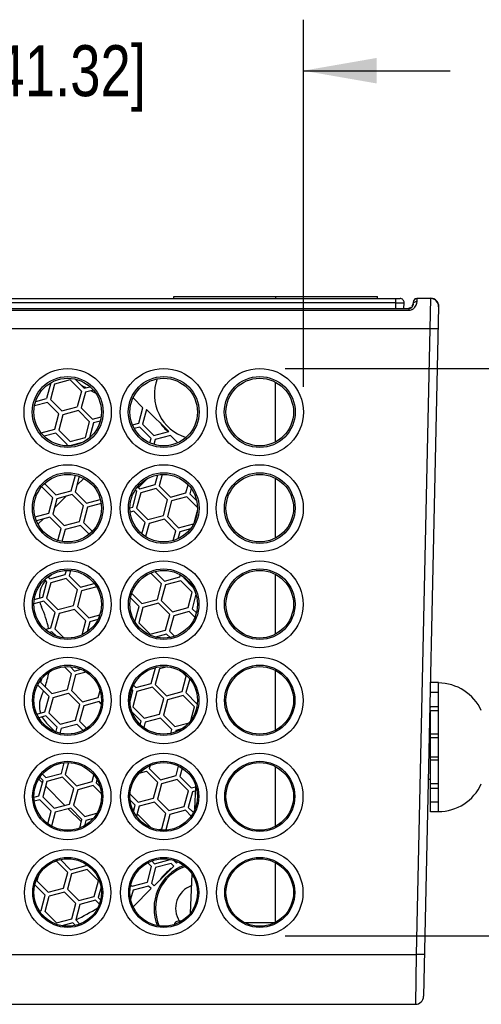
# Model space of a CAD drawing. Header units: inches. Extents: x 0 to 34, y 0 to 22.
# Tile 51 of 60: x 20.2 to 21.4, y 18.3 to 20.8. Entities that reach past the tile are written whole.
import ezdxf

# ---------------------------------------------------------------- set-up
doc = ezdxf.new("R2010")
doc.units = ezdxf.units.IN
doc.header["$LTSCALE"] = 1.87
doc.header["$MEASUREMENT"] = 0
doc.layers.get('0').update_dxf_attribs({"linetype": 'CONTINUOUS'})
doc.layers.add('DIMENSIONS', color=7, linetype='CONTINUOUS')
doc.styles.get("Standard").update_dxf_attribs({"font": 'txt', "width": 0.8})
doc.dimstyles.new('DIMSTYLE_1', dxfattribs={"dimtxt": 0.125, "dimasz": 0.18, "dimexe": 0.125, "dimexo": 0.0625, "dimgap": 0.0625, "dimtad": 0, "dimtih": 1, "dimtoh": 1, "dimdec": 3, "dimzin": 4, "dimdsep": 46, "dimtxsty": 'STANDARD', "dimblk": '_FILLED', "dimblk1": '_FILLED', "dimblk2": '_FILLED', "dimcen": 0.09, "dimadec": 0, "dimazin": 0, "dimtp": 0.01, "dimtm": 0.01, "dimtfac": 1, "dimtdec": 3, "dimtofl": 0, "dimtmove": 0, "dimatfit": 3, "dimldrblk": '_FILLED', "dimfxl": 1, "dimtolj": 1, "dimtzin": 4, "dimarcsym": 0})

# ---------------------------------------------------------------- blocks, each defined once
blk = doc.blocks.new('_FILLED')
at = {"color": 0, "linetype": 'BYBLOCK'}
blk.add_solid([(0, 0), (-1, 0.174), (-1, -0.174)], dxfattribs=at)
blk = doc.blocks.new('*D11')
at = {"layer": 'DIMENSIONS', "color": 2, "linetype": 'CONTINUOUS'}
for p, q in [((19.2883, 19.8557), (19.2883, 20.7552)), ((20.9151, 19.8557), (20.9151, 20.7552)), ((19.2883, 20.6302), (18.9283, 20.6302)), ((20.9151, 20.6302), (21.2751, 20.6302))]:
    blk.add_line(p, q, dxfattribs=at)
at = {"layer": 'DIMENSIONS', "color": 2, "linetype": 'CONTINUOUS', "xscale": 0.18, "yscale": 0.18, "zscale": 0.18}
blk.add_blockref('_FILLED', (19.2883, 20.6302), dxfattribs=at)
at = {"layer": 'DIMENSIONS', "color": 2, "linetype": 'CONTINUOUS', "xscale": 0.18, "yscale": 0.18, "zscale": 0.18, "rotation": 180}
blk.add_blockref('_FILLED', (20.9151, 20.6302), dxfattribs=at)
at = {"layer": 'DIMENSIONS', "color": 2, "linetype": 'CONTINUOUS', "insert": (20.1017, 20.6927), "char_height": 0.125, "width": 1.325, "attachment_point": 2, "line_spacing_factor": 0.9}
blk.add_mtext('1.627{\\Ftxt.shx;\\W1.000000;\\H0.125000; }[41.32]', dxfattribs=at)
blk = doc.blocks.new('*D12')
at = {"layer": 'DIMENSIONS', "color": 2, "linetype": 'CONTINUOUS'}
for p, q in [((20.8707, 19.9002), (22.4484, 19.9002)), ((22.3234, 19.9002), (22.3234, 19.3301)), ((22.3234, 18.51), (22.3234, 19.0801)), ((20.8707, 18.51), (22.4484, 18.51))]:
    blk.add_line(p, q, dxfattribs=at)
at = {"layer": 'DIMENSIONS', "color": 2, "linetype": 'CONTINUOUS', "xscale": 0.18, "yscale": 0.18, "zscale": 0.18}
for p, rotation in [((22.3234, 19.9002), 90), ((22.3234, 18.51), 270)]:
    blk.add_blockref('_FILLED', p, dxfattribs=dict(at, rotation=rotation))
at = {"layer": 'DIMENSIONS', "color": 2, "linetype": 'CONTINUOUS', "insert": (22.3234, 19.2676), "char_height": 0.125, "width": 1.325, "attachment_point": 2, "line_spacing_factor": 0.9}
blk.add_mtext('1.390{\\Ftxt.shx;\\W1.000000;\\H0.125000; }[35.31]', dxfattribs=at)

msp = doc.modelspace()

# ---------------------------------------------------------------- linework, layer by layer
at = {"color": 7, "linetype": 'CONTINUOUS'}
for p, q in [((12.0523, 20.0719), (21.1523, 20.0719)), ((21.1423, 20.0615), (12.5049, 20.0615)), ((20.5972, 20.0769), (21.0972, 20.0769)), ((20.5972, 20.0719), (20.5972, 20.0769)), ((20.8472, 20.0769), (20.8472, 20.0719)), ((21.0972, 20.0719), (21.0972, 20.0769)), ((21.1418, 20.0471), (21.1423, 20.0615)), ((21.1423, 20.0615), (21.1423, 20.0719)), ((21.1523, 20.0614), (21.1623, 20.0615)), ((21.1618, 20.0471), (21.1623, 20.0615)), ((21.1824, 20.0558), (21.1813, 20.0538)), ((21.1843, 20.0626), (21.184, 20.0569)), ((21.184, 20.0566), (21.184, 20.0565)), ((21.1893, 20.0712), (21.1867, 20.0686)), ((21.1935, 20.0723), (21.1893, 20.0712)), ((21.194, 20.0653), (21.1941, 20.0665)), ((21.1941, 20.0675), (21.1943, 20.0721)), ((21.1941, 20.0665), (21.1941, 20.0675)), ((21.2268, 20.0721), (21.1943, 20.0721)), ((21.2268, 20.0721), (21.2256, 19.9975)), ((12.4695, 20.0471), (21.174, 20.0471)), ((12.4695, 20.0431), (21.174, 20.0431)), ((21.174, 20.0471), (21.174, 20.0431)), ((21.2467, 20.0517), (21.2099, 18.3617)), ((21.2256, 19.9975), (12.4686, 19.9975)), ((21.2256, 19.9975), (21.1921, 18.4644)), ((20.2955, 19.8649), (20.2854, 19.827)), ((20.3052, 19.8623), (20.295, 19.8244)), ((20.3431, 19.8725), (20.3052, 19.8623)), ((20.3431, 19.8725), (20.3709, 19.8447)), ((20.3553, 19.8744), (20.3779, 19.8518)), ((20.8472, 19.7206), (20.8472, 19.8666)), ((20.3709, 19.8447), (20.3607, 19.8068)), ((20.3805, 19.8421), (20.3704, 19.8042)), ((20.3779, 19.8518), (20.3919, 19.8555)), ((20.4002, 19.8474), (20.3805, 19.8421)), ((20.2879, 19.8173), (20.2558, 19.8087)), ((20.2587, 19.8198), (20.2854, 19.827)), ((20.3157, 19.7895), (20.2879, 19.8173)), ((20.295, 19.8244), (20.3228, 19.7966)), ((20.5215, 19.8043), (20.4975, 19.8283)), ((20.3055, 19.7516), (20.3157, 19.7895)), ((20.3228, 19.7966), (20.3607, 19.8068)), ((20.3633, 19.7971), (20.3254, 19.787)), ((20.391, 19.7693), (20.3633, 19.7971)), ((20.3704, 19.8042), (20.3981, 19.7764)), ((20.5114, 19.7664), (20.5215, 19.8043)), ((20.5308, 19.8001), (20.521, 19.7638)), ((20.5308, 19.8001), (20.5851, 19.7458)), ((20.3254, 19.787), (20.3152, 19.749)), ((20.3809, 19.7314), (20.391, 19.7693)), ((20.4007, 19.7668), (20.391, 19.7307)), ((20.3981, 19.7764), (20.4192, 19.7821)), ((20.4169, 19.7711), (20.4007, 19.7668)), ((20.4961, 19.7623), (20.5114, 19.7664)), ((20.521, 19.7638), (20.5488, 19.736)), ((20.272, 19.7426), (20.3055, 19.7516)), ((20.3081, 19.742), (20.2795, 19.7343)), ((20.3359, 19.7142), (20.3081, 19.742)), ((20.3152, 19.749), (20.343, 19.7213)), ((20.514, 19.7567), (20.5005, 19.7531)), ((20.5417, 19.729), (20.514, 19.7567)), ((20.5488, 19.736), (20.5851, 19.7458)), ((20.343, 19.7213), (20.3809, 19.7314)), ((20.373, 19.719), (20.3455, 19.7116)), ((20.5388, 19.7181), (20.5417, 19.729)), ((20.5514, 19.7264), (20.5482, 19.7145)), ((20.5893, 19.7365), (20.5514, 19.7264)), ((20.6074, 19.7185), (20.5893, 19.7365)), ((20.335, 19.7109), (20.3359, 19.7142)), ((20.2802, 19.6185), (20.308, 19.5908)), ((20.3459, 19.6009), (20.3561, 19.6389)), ((20.3657, 19.6363), (20.3556, 19.5983)), ((20.3598, 19.6142), (20.3766, 19.631)), ((20.5326, 19.6305), (20.5107, 19.6087)), ((20.5517, 19.6157), (20.5582, 19.6396)), ((20.5688, 19.6408), (20.5614, 19.6131)), ((20.8472, 19.4851), (20.8472, 19.6311)), ((20.3009, 19.5837), (20.2731, 19.6115)), ((20.308, 19.5908), (20.3459, 19.6009)), ((20.3556, 19.5983), (20.3833, 19.5706)), ((20.4966, 19.5605), (20.5067, 19.5985)), ((20.5036, 19.6016), (20.5003, 19.5982)), ((20.5067, 19.5985), (20.5028, 19.6024)), ((20.5164, 19.5959), (20.5062, 19.558)), ((20.5087, 19.6106), (20.5138, 19.6055)), ((20.5138, 19.6055), (20.5517, 19.6157)), ((20.5543, 19.606), (20.5164, 19.5959)), ((20.5821, 19.5783), (20.5543, 19.606)), ((20.5614, 19.6131), (20.5892, 19.5853)), ((20.5892, 19.5853), (20.6271, 19.5955)), ((20.6271, 19.5955), (20.6324, 19.6154)), ((20.6402, 19.606), (20.6367, 19.5929)), ((20.2907, 19.5458), (20.3009, 19.5837)), ((20.3106, 19.5811), (20.3004, 19.5432)), ((20.3047, 19.5591), (20.3326, 19.587)), ((20.3485, 19.5913), (20.3106, 19.5811)), ((20.3762, 19.5635), (20.3485, 19.5913)), ((20.3833, 19.5706), (20.4171, 19.5796)), ((20.5719, 19.5404), (20.5821, 19.5783)), ((20.5917, 19.5757), (20.5816, 19.5378)), ((20.6297, 19.5858), (20.5917, 19.5757)), ((20.6555, 19.5601), (20.6297, 19.5858)), ((20.6367, 19.5929), (20.6535, 19.5762)), ((20.3661, 19.5256), (20.3762, 19.5635)), ((20.3859, 19.5609), (20.3757, 19.523)), ((20.4191, 19.5698), (20.3859, 19.5609)), ((20.4897, 19.5587), (20.4966, 19.5605)), ((20.4992, 19.5509), (20.4905, 19.5486)), ((20.5269, 19.5231), (20.4992, 19.5509)), ((20.5062, 19.558), (20.534, 19.5302)), ((20.6485, 19.5249), (20.655, 19.5489)), ((20.2572, 19.5368), (20.2907, 19.5458)), ((20.2933, 19.5361), (20.2604, 19.5273)), ((20.2643, 19.5188), (20.2775, 19.5319)), ((20.3211, 19.5084), (20.2933, 19.5361)), ((20.3004, 19.5432), (20.3282, 19.5154)), ((20.3282, 19.5154), (20.3661, 19.5256)), ((20.3757, 19.523), (20.3974, 19.5013)), ((20.5193, 19.4948), (20.5269, 19.5231)), ((20.534, 19.5302), (20.5719, 19.5404)), ((20.5745, 19.5307), (20.5366, 19.5205)), ((20.6023, 19.5029), (20.5745, 19.5307)), ((20.5816, 19.5378), (20.6093, 19.51)), ((20.3132, 19.4789), (20.3211, 19.5084)), ((20.3307, 19.5058), (20.3229, 19.4766)), ((20.3687, 19.5159), (20.3307, 19.5058)), ((20.3901, 19.4945), (20.3687, 19.5159)), ((20.5366, 19.5205), (20.528, 19.4884)), ((20.5957, 19.4786), (20.6023, 19.5029)), ((20.6119, 19.5003), (20.6073, 19.4829)), ((20.6093, 19.51), (20.6461, 19.5198)), ((20.6381, 19.5074), (20.6119, 19.5003)), ((20.3311, 19.3951), (20.3339, 19.4053)), ((20.3441, 19.4051), (20.3408, 19.3925)), ((20.5513, 19.4026), (20.5744, 19.3795)), ((20.276, 19.3399), (20.2861, 19.3779)), ((20.2861, 19.3779), (20.2808, 19.3832)), ((20.2885, 19.3896), (20.2932, 19.3849)), ((20.2971, 19.395), (20.2901, 19.388)), ((20.2932, 19.3849), (20.3311, 19.3951)), ((20.3337, 19.3854), (20.2958, 19.3753)), ((20.3615, 19.3577), (20.3337, 19.3854)), ((20.3408, 19.3925), (20.3685, 19.3647)), ((20.5673, 19.3724), (20.5407, 19.399)), ((20.5744, 19.3795), (20.6123, 19.3897)), ((20.6149, 19.38), (20.577, 19.3698)), ((20.6123, 19.3897), (20.6136, 19.3946)), ((20.6426, 19.3522), (20.6149, 19.38)), ((20.6224, 19.3888), (20.6219, 19.3871)), ((20.6219, 19.3871), (20.6435, 19.3655)), ((20.8472, 19.2496), (20.8472, 19.3956)), ((20.2958, 19.3753), (20.2856, 19.3374)), ((20.3513, 19.3197), (20.3615, 19.3577)), ((20.3711, 19.3551), (20.361, 19.3172)), ((20.3685, 19.3647), (20.4023, 19.3738)), ((20.409, 19.3652), (20.3711, 19.3551)), ((20.5571, 19.3345), (20.5673, 19.3724)), ((20.577, 19.3698), (20.5668, 19.3319)), ((20.2785, 19.3303), (20.2541, 19.3237)), ((20.2553, 19.3344), (20.276, 19.3399)), ((20.3063, 19.3025), (20.2785, 19.3303)), ((20.2856, 19.3374), (20.3134, 19.3096)), ((20.5121, 19.3173), (20.4914, 19.3381)), ((20.4943, 19.3493), (20.5192, 19.3244)), ((20.5192, 19.3244), (20.5571, 19.3345)), ((20.5668, 19.3319), (20.5945, 19.3042)), ((20.6325, 19.3143), (20.6426, 19.3522)), ((20.6517, 19.3474), (20.6421, 19.3117)), ((20.3134, 19.3096), (20.3513, 19.3197)), ((20.3539, 19.3101), (20.316, 19.2999)), ((20.3816, 19.2823), (20.3539, 19.3101)), ((20.361, 19.3172), (20.3887, 19.2894)), ((20.502, 19.2794), (20.5121, 19.3173)), ((20.5218, 19.3147), (20.5116, 19.2768)), ((20.5597, 19.3249), (20.5218, 19.3147)), ((20.5875, 19.2971), (20.5597, 19.3249)), ((20.5945, 19.3042), (20.6325, 19.3143)), ((20.6421, 19.3117), (20.6527, 19.3012)), ((20.2961, 19.2646), (20.3063, 19.3025)), ((20.316, 19.2999), (20.3058, 19.262)), ((20.3723, 19.2477), (20.3816, 19.2823)), ((20.3887, 19.2894), (20.4158, 19.2967)), ((20.4109, 19.285), (20.3913, 19.2797)), ((20.5773, 19.2592), (20.5875, 19.2971)), ((20.5971, 19.2945), (20.587, 19.2566)), ((20.6351, 19.3047), (20.5971, 19.2945)), ((20.6491, 19.2907), (20.6351, 19.3047)), ((20.2821, 19.2608), (20.2961, 19.2646)), ((20.3058, 19.262), (20.3274, 19.2404)), ((20.3913, 19.2797), (20.3846, 19.2547)), ((20.5116, 19.2768), (20.5394, 19.249)), ((20.5394, 19.249), (20.5773, 19.2592)), ((20.587, 19.2566), (20.5993, 19.2442)), ((20.2987, 19.2549), (20.2924, 19.2533)), ((20.3088, 19.2449), (20.2987, 19.2549)), ((20.5799, 19.2495), (20.5528, 19.2423)), ((20.5881, 19.2413), (20.5799, 19.2495)), ((20.3467, 19.1518), (20.329, 19.1695)), ((20.3429, 19.1697), (20.3537, 19.1589)), ((20.3537, 19.1589), (20.3698, 19.1632)), ((20.5423, 19.1287), (20.5525, 19.1666)), ((20.5622, 19.164), (20.552, 19.1261)), ((20.5821, 19.1694), (20.5622, 19.164)), ((20.8472, 19.0141), (20.8472, 19.1601)), ((20.2729, 19.1393), (20.2708, 19.1315)), ((20.3365, 19.1139), (20.3467, 19.1518)), ((20.3563, 19.1492), (20.3462, 19.1113)), ((20.3827, 19.1563), (20.3563, 19.1492)), ((20.6278, 19.1464), (20.6175, 19.1567)), ((20.6177, 19.1085), (20.6278, 19.1464)), ((20.6365, 19.1399), (20.6273, 19.1059)), ((20.2915, 19.0967), (20.2637, 19.1244)), ((20.2708, 19.1315), (20.2986, 19.1038)), ((20.2986, 19.1038), (20.3365, 19.1139)), ((20.4973, 19.1114), (20.4945, 19.1143)), ((20.4987, 19.1242), (20.5044, 19.1185)), ((20.5044, 19.1185), (20.5423, 19.1287)), ((20.5449, 19.119), (20.507, 19.1089)), ((20.5727, 19.0913), (20.5449, 19.119)), ((20.552, 19.1261), (20.5798, 19.0983)), ((21.2463, 19.1304), (21.2266, 19.1304)), ((21.2463, 18.8138), (21.2463, 19.1304)), ((20.2813, 19.0588), (20.2915, 19.0967)), ((20.3012, 19.0941), (20.291, 19.0562)), ((20.3012, 19.0941), (20.3391, 19.1043)), ((20.3668, 19.0765), (20.3391, 19.1043)), ((20.3462, 19.1113), (20.3739, 19.0836)), ((20.3739, 19.0836), (20.4118, 19.0937)), ((20.4118, 19.0937), (20.4165, 19.111)), ((20.49, 19.0839), (20.4973, 19.1114)), ((20.507, 19.1089), (20.4968, 19.0709)), ((20.5625, 19.0533), (20.5727, 19.0913)), ((20.5823, 19.0887), (20.5722, 19.0507)), ((20.5798, 19.0983), (20.6177, 19.1085)), ((20.6203, 19.0988), (20.5823, 19.0887)), ((20.648, 19.0711), (20.6203, 19.0988)), ((20.6273, 19.1059), (20.6551, 19.0781)), ((21.2463, 19.1064), (21.2266, 19.1064)), ((20.3567, 19.0386), (20.3668, 19.0765)), ((20.3765, 19.0739), (20.3663, 19.036)), ((20.4144, 19.0841), (20.3765, 19.0739)), ((20.4196, 19.0789), (20.4144, 19.0841)), ((20.4968, 19.0709), (20.5246, 19.0432)), ((20.6391, 19.0377), (20.648, 19.0711)), ((21.2266, 19.072), (21.2463, 19.072)), ((21.2266, 19.0696), (21.2266, 19.072)), ((20.2615, 19.0535), (20.2813, 19.0588)), ((20.2839, 19.0491), (20.2663, 19.0444)), ((20.3117, 19.0213), (20.2839, 19.0491)), ((20.291, 19.0562), (20.3188, 19.0284)), ((20.5175, 19.0361), (20.4949, 19.0587)), ((20.5246, 19.0432), (20.5625, 19.0533)), ((20.5651, 19.0437), (20.5272, 19.0335)), ((20.5929, 19.0159), (20.5651, 19.0437)), ((20.5722, 19.0507), (20.5999, 19.023)), ((21.2463, 19.0616), (21.2266, 19.0616)), ((21.2266, 18.8138), (21.2266, 19.0616)), ((20.2852, 19.0314), (20.3064, 19.0103)), ((20.3082, 19.0084), (20.3117, 19.0213)), ((20.3213, 19.0188), (20.3179, 19.0058)), ((20.3188, 19.0284), (20.3567, 19.0386)), ((20.3213, 19.0188), (20.3593, 19.0289)), ((20.3748, 19.0134), (20.3593, 19.0289)), ((20.3663, 19.036), (20.3837, 19.0186)), ((20.5152, 19.0275), (20.5175, 19.0361)), ((20.5272, 19.0335), (20.5237, 19.0204)), ((20.5903, 19.0062), (20.5929, 19.0159)), ((20.5999, 19.023), (20.6347, 19.0323)), ((20.617, 19.0172), (20.6025, 19.0133)), ((20.6025, 19.0133), (20.6015, 19.0095)), ((21.2463, 19.0038), (21.2266, 19.0038)), ((21.2266, 18.9957), (21.2463, 18.9957)), ((21.2266, 18.9485), (21.2463, 18.9485)), ((20.3217, 18.9081), (20.3286, 18.934)), ((20.3391, 18.9344), (20.3314, 18.9055)), ((20.5391, 18.9273), (20.5372, 18.9203)), ((20.5372, 18.9203), (20.565, 18.8925)), ((20.6029, 18.9026), (20.6091, 18.926)), ((20.6181, 18.9208), (20.6125, 18.9001)), ((20.8472, 18.7786), (20.8472, 18.9246)), ((21.2463, 18.9404), (21.2266, 18.9404)), ((20.2767, 18.8908), (20.269, 18.8986)), ((20.2752, 18.9065), (20.2838, 18.8979)), ((20.2838, 18.8979), (20.3217, 18.9081)), ((20.3243, 18.8984), (20.2864, 18.8883)), ((20.3521, 18.8707), (20.3243, 18.8984)), ((20.3314, 18.9055), (20.3591, 18.8777)), ((20.397, 18.8879), (20.4014, 18.9039)), ((20.5125, 18.9085), (20.5301, 18.9132)), ((20.5579, 18.8854), (20.5301, 18.9132)), ((20.565, 18.8925), (20.6029, 18.9026)), ((20.6125, 18.9001), (20.6403, 18.8723)), ((20.2752, 18.8851), (20.2661, 18.8941)), ((20.2666, 18.8529), (20.2767, 18.8908)), ((20.2864, 18.8883), (20.2762, 18.8503)), ((20.3305, 18.8297), (20.2833, 18.8769)), ((20.3419, 18.8327), (20.3521, 18.8707)), ((20.3591, 18.8777), (20.397, 18.8879)), ((20.3996, 18.8782), (20.3617, 18.8681)), ((20.4197, 18.8581), (20.3996, 18.8782)), ((20.4088, 18.8931), (20.4067, 18.8853)), ((20.4067, 18.8853), (20.4165, 18.8755)), ((20.5477, 18.8475), (20.5579, 18.8854)), ((20.5676, 18.8828), (20.5574, 18.8449)), ((20.6055, 18.893), (20.5676, 18.8828)), ((20.6332, 18.8652), (20.6055, 18.893)), ((20.6403, 18.8723), (20.6518, 18.8754)), ((20.6494, 18.8205), (20.6518, 18.8759)), ((21.2266, 18.8934), (21.2215, 18.8934)), ((21.2463, 18.8826), (21.2266, 18.8826)), ((21.2266, 18.8722), (21.2463, 18.8722)), ((20.2549, 18.8498), (20.2666, 18.8529)), ((20.2762, 18.8503), (20.304, 18.8226)), ((20.3617, 18.8681), (20.3516, 18.8301)), ((20.4901, 18.8571), (20.5098, 18.8373)), ((20.5098, 18.8373), (20.5477, 18.8475)), ((20.6231, 18.8273), (20.6332, 18.8652)), ((20.6429, 18.8626), (20.6327, 18.8247)), ((20.6513, 18.8649), (20.6429, 18.8626)), ((20.2691, 18.8433), (20.2553, 18.8396)), ((20.2969, 18.8155), (20.2691, 18.8433)), ((20.304, 18.8226), (20.3419, 18.8327)), ((20.3445, 18.8231), (20.3066, 18.8129)), ((20.3722, 18.7953), (20.3445, 18.8231)), ((20.3516, 18.8301), (20.3793, 18.8024)), ((20.5027, 18.8303), (20.4904, 18.8426)), ((20.4986, 18.8147), (20.5027, 18.8303)), ((20.5124, 18.8277), (20.5058, 18.8029)), ((20.5503, 18.8378), (20.5124, 18.8277)), ((20.5781, 18.8101), (20.5503, 18.8378)), ((20.5574, 18.8449), (20.5851, 18.8171)), ((20.5851, 18.8171), (20.6231, 18.8273)), ((20.6327, 18.8247), (20.6454, 18.812)), ((21.2463, 18.8378), (21.2266, 18.8378)), ((20.2886, 18.7846), (20.2969, 18.8155)), ((20.3066, 18.8129), (20.2975, 18.779)), ((20.3707, 18.7895), (20.3387, 18.8215)), ((20.3793, 18.8024), (20.4089, 18.8103)), ((20.4958, 18.8208), (20.4993, 18.8174)), ((20.5074, 18.8092), (20.5419, 18.7748)), ((20.5679, 18.7722), (20.5781, 18.8101)), ((20.5877, 18.8075), (20.5776, 18.7696)), ((20.6257, 18.8176), (20.5877, 18.8075)), ((20.64, 18.8033), (20.6257, 18.8176)), ((21.2463, 18.8138), (21.2266, 18.8138)), ((20.3666, 18.7742), (20.3722, 18.7953)), ((20.3819, 18.7927), (20.3784, 18.7798)), ((20.3999, 18.7975), (20.3819, 18.7927)), ((20.5595, 18.7699), (20.5679, 18.7722)), ((20.3095, 18.6926), (20.2998, 18.69)), ((20.3373, 18.6648), (20.3095, 18.6926)), ((20.3193, 18.6969), (20.3443, 18.6719)), ((20.3443, 18.6719), (20.3823, 18.682)), ((20.3823, 18.682), (20.3831, 18.685)), ((20.5329, 18.6417), (20.5431, 18.6796)), ((20.5431, 18.6796), (20.5336, 18.6891)), ((20.5433, 18.6935), (20.5502, 18.6867)), ((20.5971, 18.6807), (20.549, 18.6326)), ((20.5502, 18.6867), (20.5881, 18.6968)), ((20.5907, 18.6872), (20.5528, 18.677)), ((20.5971, 18.6807), (20.5907, 18.6872)), ((20.5978, 18.6942), (20.6042, 18.6878)), ((20.6076, 18.6912), (20.6042, 18.6878)), ((20.8472, 18.5427), (20.8472, 18.6891)), ((20.2644, 18.6555), (20.2614, 18.6445)), ((20.3271, 18.6269), (20.3373, 18.6648)), ((20.3469, 18.6622), (20.3368, 18.6243)), ((20.3848, 18.6724), (20.3469, 18.6622)), ((20.4126, 18.6446), (20.3848, 18.6724)), ((20.5528, 18.677), (20.5426, 18.6391)), ((20.6383, 18.5656), (20.6424, 18.6607)), ((20.2566, 18.6351), (20.2821, 18.6097)), ((20.2614, 18.6445), (20.2892, 18.6167)), ((20.4024, 18.6067), (20.4126, 18.6446)), ((20.4189, 18.6295), (20.4121, 18.6041)), ((20.492, 18.6345), (20.495, 18.6315)), ((20.495, 18.6315), (20.5329, 18.6417)), ((20.5355, 18.632), (20.4976, 18.6218)), ((20.542, 18.6256), (20.5355, 18.632)), ((20.5426, 18.6391), (20.549, 18.6326)), ((20.2719, 18.5717), (20.2821, 18.6097)), ((20.2816, 18.5692), (20.2918, 18.6071)), ((20.2892, 18.6167), (20.3271, 18.6269)), ((20.3297, 18.6172), (20.2918, 18.6071)), ((20.3574, 18.5895), (20.3297, 18.6172)), ((20.3368, 18.6243), (20.3645, 18.5965)), ((20.3645, 18.5965), (20.4024, 18.6067)), ((20.4976, 18.6218), (20.4916, 18.5994)), ((20.542, 18.6256), (20.4976, 18.5812)), ((20.3473, 18.5515), (20.3574, 18.5895)), ((20.3671, 18.5869), (20.3569, 18.549)), ((20.405, 18.597), (20.3671, 18.5869)), ((20.4148, 18.5873), (20.405, 18.597)), ((20.4121, 18.6041), (20.418, 18.5982)), ((20.268, 18.5707), (20.2719, 18.5717)), ((20.2837, 18.5529), (20.2745, 18.5621)), ((20.2816, 18.5692), (20.3094, 18.5414)), ((20.3094, 18.5414), (20.3473, 18.5515)), ((20.3499, 18.5419), (20.3227, 18.5346)), ((20.3562, 18.5355), (20.3499, 18.5419)), ((20.3569, 18.549), (20.367, 18.5389)), ((20.6164, 18.5458), (20.6083, 18.5458)), ((20.77, 18.5427), (20.8472, 18.5427)), ((16.3803, 18.4644), (21.1921, 18.4644)), ((21.1921, 18.4644), (21.1899, 18.3421)), ((16.3827, 18.3421), (21.1899, 18.3421))]:
    msp.add_line(p, q, dxfattribs=at)
for points in [[(21.1831, 20.0531), (21.1823, 20.0517), (21.1815, 20.0505), (21.1806, 20.0496), (21.1798, 20.049), (21.1795, 20.0488)], [(21.184, 20.0563), (21.1837, 20.0546), (21.1831, 20.0531)]]:
    msp.add_lwpolyline(points, dxfattribs=at)
for centre, radius in [((20.3372, 19.7933), 0.1069), ((20.5727, 19.7933), 0.1069), ((20.8082, 19.7933), 0.1069), ((20.3372, 19.7937), 0.0869), ((20.3372, 19.7936), 0.0828), ((20.5727, 19.7937), 0.0869), ((20.5727, 19.7936), 0.0828), ((20.8082, 19.7937), 0.0869), ((20.8082, 19.7936), 0.0828), ((20.3372, 19.5578), 0.1067), ((20.3372, 19.5582), 0.0867), ((20.5727, 19.5578), 0.1067), ((20.5727, 19.5582), 0.0867), ((20.8082, 19.5578), 0.1067), ((20.8082, 19.5582), 0.0867), ((20.3372, 19.5581), 0.0828), ((20.5727, 19.5581), 0.0828), ((20.8082, 19.5581), 0.0828), ((20.3372, 19.3223), 0.1064), ((20.5727, 19.3223), 0.1064), ((20.8082, 19.3223), 0.1064), ((20.3372, 19.3227), 0.0865), ((20.3372, 19.3226), 0.0828), ((20.5727, 19.3227), 0.0865), ((20.5727, 19.3226), 0.0828), ((20.8082, 19.3227), 0.0865), ((20.8082, 19.3226), 0.0828), ((20.3372, 19.0868), 0.1062), ((20.5727, 19.0868), 0.1062), ((20.8082, 19.0868), 0.1062), ((20.3372, 19.0872), 0.0862), ((20.3372, 19.0871), 0.0828), ((20.5727, 19.0872), 0.0862), ((20.5727, 19.0871), 0.0828), ((20.8082, 19.0872), 0.0862), ((20.8082, 19.0871), 0.0828), ((20.3372, 18.8513), 0.106), ((20.5727, 18.8513), 0.106), ((20.8082, 18.8513), 0.106), ((20.3372, 18.8517), 0.086), ((20.3372, 18.8516), 0.0828), ((20.5727, 18.8517), 0.086), ((20.5727, 18.8516), 0.0828), ((20.8082, 18.8517), 0.086), ((20.8082, 18.8516), 0.0828), ((20.3372, 18.6158), 0.1058), ((20.3372, 18.6162), 0.0858), ((20.5727, 18.6158), 0.1058), ((20.5727, 18.6162), 0.0858), ((20.8082, 18.6158), 0.1058), ((20.8082, 18.6162), 0.0858), ((20.3372, 18.6161), 0.0828), ((20.5727, 18.6161), 0.0828), ((20.8082, 18.6161), 0.0828)]:
    msp.add_circle(centre, radius, dxfattribs=at)
for centre, radius, start, end in [((21.1606, 21.1017), 1.0403, 268.9937, 269.5439), ((21.1523, 20.0619), 0.01, 358, 89.9999), ((21.174, 20.0571), 0.01, 270, 357.5), ((21.1676, 20.0641), 0.0172, 327.6633, 335.9932), ((21.1923, 20.0563), 0.00825, 168.7177, 177.489), ((21.1943, 20.0621), 0.01, 90, 177.5), ((21.1934, 20.0644), 0.00792, 119.5122, 129.7213), ((21.1671, 20.0663), 0.027, 355.2315, 357.8364), ((21.2268, 20.0521), 0.02, 358.75, 90), ((21.2277, 20.0526), 0.0198, 358.7814, 89.9896), ((21.1679, 20.0639), 0.0168, 290.7507, 306.6948), ((21.1725, 20.0634), 0.0206, 305.6805, 314.4877), ((20.6611, 19.8373), 0.1113, 160.0552, 252.4407), ((20.0311, 19.2073), 0.7347, 61.4776, 62.4415), ((20.0311, 19.2073), 0.7347, 59.2504, 60.3565), ((20.6611, 19.8373), 0.12, 215.9743, 229.9657), ((20.3274, 19.3409), 0.0597, 138.0211, 180.3257), ((20.3269, 19.3409), 0.0592, 180.3395, 183.0565), ((20.3278, 19.341), 0.0601, 192.7577, 204.2641), ((20.0311, 19.2073), 0.2653, 12.136, 24.2672), ((20.0311, 19.2073), 0.2653, 340.8992, 348.803), ((21.2463, 19.0139), 0.1157, 24.4946, 90), ((20.3275, 19.0737), 0.0598, 155.709, 197.3858), ((20.0311, 19.2073), 0.2653, 335.7328, 338.5217), ((20.3272, 19.0736), 0.0595, 207.0921, 209.8392), ((20.3276, 19.0738), 0.0599, 209.8422, 224.9899), ((21.2463, 18.9303), 0.1157, 270, 335.5054), ((20.6611, 18.5773), 0.1122, 110.1552, 202.542), ((20.6611, 18.5773), 0.1087, 108.7926, 203.575), ((20.6611, 18.5773), 0.12, 125.6413, 144.3515), ((20.6611, 18.5773), 0.0592, 109.9789, 212.6517), ((20.0311, 19.2073), 0.7347, 296.3335, 301.1416), ((20.6083, 18.5358), 0.01, 90, 173.3542), ((21.1899, 18.3621), 0.02, 270, 358.75)]:
    msp.add_arc(centre, radius, start, end, dxfattribs=at)
for points, knots in [([(21.1842, 20.0579), (21.1844, 20.059), (21.1852, 20.061), (21.1875, 20.0634), (21.1906, 20.065), (21.1929, 20.0653), (21.194, 20.0653)], [0, 0, 0, 0, 0.239186, 0.485428, 0.739899, 1, 1, 1, 1]), ([(21.187, 20.0487), (21.1883, 20.05), (21.1906, 20.0529), (21.1921, 20.0562), (21.1926, 20.0578)], [0, 0, 0, 0, 0.538262, 1, 1, 1, 1]), ([(21.1895, 20.0713), (21.1898, 20.0714), (21.191, 20.072), (21.1924, 20.0723), (21.1935, 20.0723)], [0, 0, 0, 0, 0.251795, 1, 1, 1, 1]), ([(21.1926, 20.0578), (21.1928, 20.0583), (21.1934, 20.0604), (21.1938, 20.0625), (21.1939, 20.0641)], [0, 0, 0, 0, 0.278277, 1, 1, 1, 1]), ([(21.174, 20.0431), (21.1759, 20.0431), (21.1788, 20.0437), (21.1823, 20.0451), (21.1838, 20.0461), (21.1845, 20.0466)], [0, 0, 0, 0, 0.513318, 0.761616, 1, 1, 1, 1]), ([(21.2456, 19.9975), (21.2456, 19.9975), (21.2455, 19.9975), (21.2455, 19.9975), (21.2453, 19.9975), (21.2451, 19.9974), (21.2446, 19.9974), (21.244, 19.9974), (21.2431, 19.9974), (21.2421, 19.9974), (21.241, 19.9973), (21.2391, 19.9973), (21.2365, 19.9974), (21.2331, 19.9974), (21.2294, 19.9974), (21.2269, 19.9975), (21.2256, 19.9975)], [0, 0, 0, 0, 0.00161, 0.005371, 0.011465, 0.019912, 0.04382, 0.076904, 0.118859, 0.169287, 0.227705, 0.293555, 0.444952, 0.617672, 0.805086, 1, 1, 1, 1]), ([(20.8379, 18.5388), (20.8392, 18.5396), (20.8412, 18.5408), (20.844, 18.5421), (20.8455, 18.5425), (20.8463, 18.5426)], [0, 0, 0, 0, 0.500241, 0.750317, 1, 1, 1, 1]), ([(21.2121, 18.4644), (21.2121, 18.4644), (21.2121, 18.4644), (21.212, 18.4643), (21.2119, 18.4643), (21.2116, 18.4643), (21.2112, 18.4643), (21.2105, 18.4643), (21.2097, 18.4642), (21.2087, 18.4642), (21.2075, 18.4642), (21.2057, 18.4642), (21.2031, 18.4642), (21.1997, 18.4643), (21.196, 18.4643), (21.1934, 18.4644), (21.1921, 18.4644)], [0, 0, 0, 0, 0.00161, 0.005371, 0.011465, 0.019912, 0.04382, 0.076904, 0.118859, 0.169287, 0.227705, 0.293555, 0.444952, 0.617672, 0.805086, 1, 1, 1, 1])]:
    msp.add_open_spline(points, degree=3, knots=knots, dxfattribs=at)

# ---------------------------------------------------------------- dimensions: what is measured, and where the dimension line sits
at = {"layer": 'DIMENSIONS', "color": 2, "linetype": 'CONTINUOUS'}
for base, p1, p2, angle, picture, middle in [((19.2883, 20.6302), (20.9151, 19.7932), (19.2883, 19.7932), 180, '*D11', (20.1017, 20.6302)), ((22.3234, 18.51), (20.8082, 19.9002), (20.8082, 18.51), 270, '*D12', (22.3234, 19.2051))]:
    dim = msp.add_linear_dim(base=base, p1=p1, p2=p2, angle=angle, dimstyle='DIMSTYLE_1', dxfattribs=at)
    dim.commit()
    dim.dimension.update_dxf_attribs({"geometry": picture, "text_midpoint": middle, "dimtype": 160})

doc.saveas('drawing.dxf')
